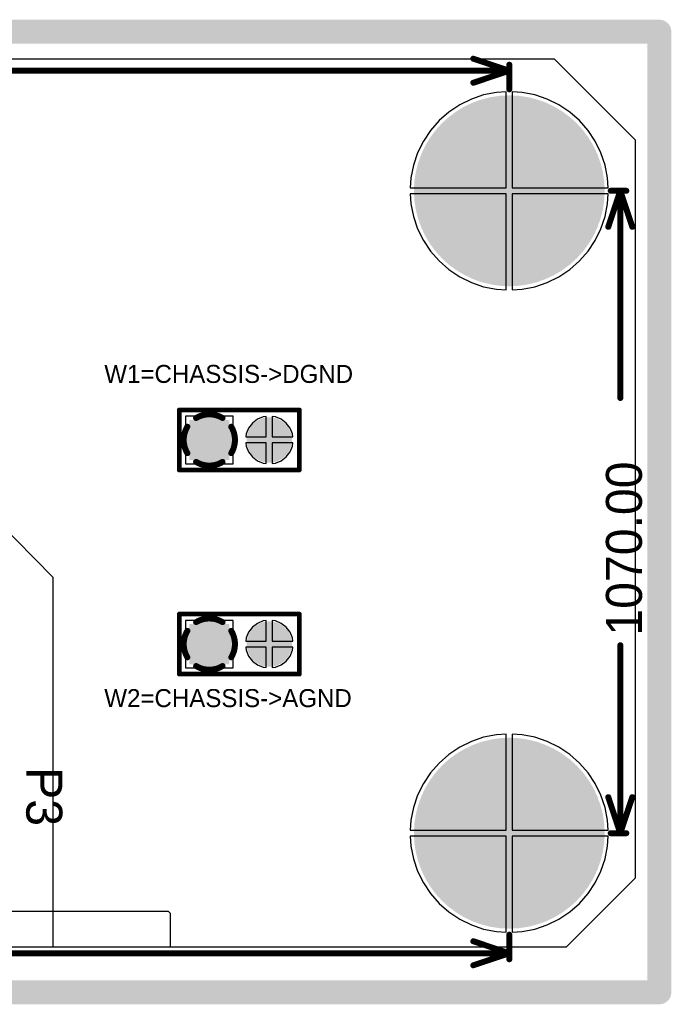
# Model space of a CAD drawing. Extents: x 0.11 to 7.09, y 0.98 to 2.62.
# Tile 15 of 15: x 6 to 7.09, y 0.98 to 2.62. Entities that reach past the tile are written whole.
import ezdxf

# ---------------------------------------------------------------- set-up
doc = ezdxf.new("R2010")
doc.units = 0
doc.layers.get('0').update_dxf_attribs({"linetype": 'CONTINUOUS'})
for name, color, linetype in [('BOTTOMLAYER', 5, 'CONTINUOUS'), ('BOTTOMSOLDER', 6, 'CONTINUOUS'), ('INTERNALPLANE1', 76, 'CONTINUOUS'), ('INTERNALPLANE2', 16, 'CONTINUOUS'), ('INTERNALPLANE3', 216, 'CONTINUOUS'), ('INTERNALPLANE4', 136, 'CONTINUOUS'), ('MULTILAYER', 9, 'CONTINUOUS'), ('PADHOLE', 156, 'CONTINUOUS'), ('TOPLAYER', 1, 'CONTINUOUS'), ('TOPOVERLAY', 2, 'CONTINUOUS'), ('TOPSOLDER', 216, 'CONTINUOUS')]:
    doc.layers.add(name, color=color, linetype=linetype)

# ---------------------------------------------------------------- blocks, each defined once
blk = doc.blocks.new('HDR1X2_2')
at = {"layer": 'BOTTOMLAYER', "const_width": 0.0295}
blk.add_lwpolyline([(0.0852, 0, 1), (0.1148, 0, 1)], format="xyb", close=True, dxfattribs=at)
at = {"layer": 'BOTTOMLAYER'}
blk.add_solid([(-0.0295, -0.0295), (0.0295, -0.0295), (-0.0295, 0.0295), (0.0295, 0.0295)], dxfattribs=at)
at = {"layer": 'BOTTOMSOLDER', "const_width": 0.0335}
blk.add_lwpolyline([(0.0832, 0, 1), (0.1168, 0, 1)], format="xyb", close=True, dxfattribs=at)
at = {"layer": 'BOTTOMSOLDER'}
blk.add_solid([(-0.0335, -0.0335), (0.0335, -0.0335), (-0.0335, 0.0335), (0.0335, 0.0335)], dxfattribs=at)
at = {"layer": 'INTERNALPLANE1', "const_width": 0.0377}
for points in [[(-0.0189, 0, 1), (0.0189, 0, 1)], [(0.0811, 0, 1), (0.1189, 0, 1)]]:
    blk.add_lwpolyline(points, format="xyb", close=True, dxfattribs=at)
at = {"layer": 'INTERNALPLANE2', "const_width": 0.01}
for points in [[(-0.022, 0.0366, -0.277325), (0.022, 0.0366)], [(-0.0366, -0.022, -0.277325), (-0.0366, 0.022)], [(0.0366, 0.022, -0.277325), (0.0366, -0.022)], [(0.022, -0.0366, -0.277325), (-0.022, -0.0366)]]:
    blk.add_lwpolyline(points, format="xyb", dxfattribs=at)
at = {"layer": 'INTERNALPLANE2'}
for points, const_width in [([(-0.0245, 0.0366, 1), (-0.0195, 0.0366, 1)], 0.005), ([(0.0195, 0.0366, 1), (0.0245, 0.0366, 1)], 0.005), ([(0.0811, 0, 1), (0.1189, 0, 1)], 0.0377), ([(-0.0391, 0.022, 1), (-0.0341, 0.022, 1)], 0.005), ([(0.0341, 0.022, 1), (0.0391, 0.022, 1)], 0.005), ([(-0.0391, -0.022, 1), (-0.0341, -0.022, 1)], 0.005), ([(-0.0245, -0.0366, 1), (-0.0195, -0.0366, 1)], 0.005), ([(0.0195, -0.0366, 1), (0.0245, -0.0366, 1)], 0.005), ([(0.0341, -0.022, 1), (0.0391, -0.022, 1)], 0.005)]:
    blk.add_lwpolyline(points, format="xyb", close=True, dxfattribs=dict(at, const_width=const_width))
at = {"layer": 'INTERNALPLANE3', "const_width": 0.0377}
for points in [[(-0.0189, 0, 1), (0.0189, 0, 1)], [(0.0811, 0, 1), (0.1189, 0, 1)]]:
    blk.add_lwpolyline(points, format="xyb", close=True, dxfattribs=at)
at = {"layer": 'INTERNALPLANE4', "const_width": 0.0377}
for points in [[(-0.0189, 0, 1), (0.0189, 0, 1)], [(0.0811, 0, 1), (0.1189, 0, 1)]]:
    blk.add_lwpolyline(points, format="xyb", close=True, dxfattribs=at)
at = {"layer": 'MULTILAYER', "const_width": 0.0295}
blk.add_lwpolyline([(0.0852, 0, 1), (0.1148, 0, 1)], format="xyb", close=True, dxfattribs=at)
at = {"layer": 'MULTILAYER'}
blk.add_solid([(-0.0295, -0.0295), (0.0295, -0.0295), (-0.0295, 0.0295), (0.0295, 0.0295)], dxfattribs=at)
at = {"layer": 'PADHOLE', "const_width": 0.0177}
for points in [[(-0.0089, 0, 1), (0.0089, 0, 1)], [(0.0911, 0, 1), (0.1089, 0, 1)]]:
    blk.add_lwpolyline(points, format="xyb", close=True, dxfattribs=at)
at = {"layer": 'TOPLAYER', "const_width": 0.0295}
blk.add_lwpolyline([(0.0852, 0, 1), (0.1148, 0, 1)], format="xyb", close=True, dxfattribs=at)
at = {"layer": 'TOPLAYER'}
blk.add_solid([(-0.0295, -0.0295), (0.0295, -0.0295), (-0.0295, 0.0295), (0.0295, 0.0295)], dxfattribs=at)
at = {"layer": 'TOPOVERLAY', "const_width": 0.00787}
for points in [[(-0.05, -0.05), (-0.05, 0.05)], [(-0.05, 0.05), (0.15, 0.05)], [(0.15, -0.05), (0.15, 0.05)], [(-0.05, -0.05), (0.15, -0.05)]]:
    blk.add_lwpolyline(points, dxfattribs=at)
at = {"layer": 'TOPOVERLAY', "const_width": 0.00394}
for points in [[(-0.052, 0.05, 1), (-0.048, 0.05, 1)], [(-0.052, 0.05, 1), (-0.048, 0.05, 1)], [(0.148, 0.05, 1), (0.152, 0.05, 1)], [(0.148, 0.05, 1), (0.152, 0.05, 1)], [(-0.052, -0.05, 1), (-0.048, -0.05, 1)], [(-0.052, -0.05, 1), (-0.048, -0.05, 1)], [(0.148, -0.05, 1), (0.152, -0.05, 1)], [(0.148, -0.05, 1), (0.152, -0.05, 1)]]:
    blk.add_lwpolyline(points, format="xyb", close=True, dxfattribs=at)
at = {"layer": 'TOPSOLDER', "const_width": 0.0335}
blk.add_lwpolyline([(0.0832, 0, 1), (0.1168, 0, 1)], format="xyb", close=True, dxfattribs=at)
at = {"layer": 'TOPSOLDER'}
blk.add_solid([(-0.0335, -0.0335), (0.0335, -0.0335), (-0.0335, 0.0335), (0.0335, 0.0335)], dxfattribs=at)
blk = doc.blocks.new('HDR1X2_3')
at = {"layer": 'BOTTOMLAYER', "const_width": 0.0295}
blk.add_lwpolyline([(0.0852, 0, 1), (0.1148, 0, 1)], format="xyb", close=True, dxfattribs=at)
at = {"layer": 'BOTTOMLAYER'}
blk.add_solid([(-0.0295, -0.0295), (0.0295, -0.0295), (-0.0295, 0.0295), (0.0295, 0.0295)], dxfattribs=at)
at = {"layer": 'BOTTOMSOLDER', "const_width": 0.0335}
blk.add_lwpolyline([(0.0832, 0, 1), (0.1168, 0, 1)], format="xyb", close=True, dxfattribs=at)
at = {"layer": 'BOTTOMSOLDER'}
blk.add_solid([(-0.0335, -0.0335), (0.0335, -0.0335), (-0.0335, 0.0335), (0.0335, 0.0335)], dxfattribs=at)
at = {"layer": 'INTERNALPLANE1', "const_width": 0.01}
for points in [[(-0.022, 0.0366, -0.277325), (0.022, 0.0366)], [(-0.0366, -0.022, -0.277325), (-0.0366, 0.022)], [(0.0366, 0.022, -0.277325), (0.0366, -0.022)], [(0.022, -0.0366, -0.277325), (-0.022, -0.0366)]]:
    blk.add_lwpolyline(points, format="xyb", dxfattribs=at)
at = {"layer": 'INTERNALPLANE1'}
for points, const_width in [([(-0.0245, 0.0366, 1), (-0.0195, 0.0366, 1)], 0.005), ([(0.0195, 0.0366, 1), (0.0245, 0.0366, 1)], 0.005), ([(0.0811, 0, 1), (0.1189, 0, 1)], 0.0377), ([(-0.0391, 0.022, 1), (-0.0341, 0.022, 1)], 0.005), ([(0.0341, 0.022, 1), (0.0391, 0.022, 1)], 0.005), ([(-0.0391, -0.022, 1), (-0.0341, -0.022, 1)], 0.005), ([(-0.0245, -0.0366, 1), (-0.0195, -0.0366, 1)], 0.005), ([(0.0195, -0.0366, 1), (0.0245, -0.0366, 1)], 0.005), ([(0.0341, -0.022, 1), (0.0391, -0.022, 1)], 0.005)]:
    blk.add_lwpolyline(points, format="xyb", close=True, dxfattribs=dict(at, const_width=const_width))
at = {"layer": 'INTERNALPLANE2', "const_width": 0.0377}
for points in [[(-0.0189, 0, 1), (0.0189, 0, 1)], [(0.0811, 0, 1), (0.1189, 0, 1)]]:
    blk.add_lwpolyline(points, format="xyb", close=True, dxfattribs=at)
at = {"layer": 'INTERNALPLANE3', "const_width": 0.0377}
for points in [[(-0.0189, 0, 1), (0.0189, 0, 1)], [(0.0811, 0, 1), (0.1189, 0, 1)]]:
    blk.add_lwpolyline(points, format="xyb", close=True, dxfattribs=at)
at = {"layer": 'INTERNALPLANE4', "const_width": 0.0377}
for points in [[(-0.0189, 0, 1), (0.0189, 0, 1)], [(0.0811, 0, 1), (0.1189, 0, 1)]]:
    blk.add_lwpolyline(points, format="xyb", close=True, dxfattribs=at)
at = {"layer": 'MULTILAYER', "const_width": 0.0295}
blk.add_lwpolyline([(0.0852, 0, 1), (0.1148, 0, 1)], format="xyb", close=True, dxfattribs=at)
at = {"layer": 'MULTILAYER'}
blk.add_solid([(-0.0295, -0.0295), (0.0295, -0.0295), (-0.0295, 0.0295), (0.0295, 0.0295)], dxfattribs=at)
at = {"layer": 'PADHOLE', "const_width": 0.0177}
for points in [[(-0.0089, 0, 1), (0.0089, 0, 1)], [(0.0911, 0, 1), (0.1089, 0, 1)]]:
    blk.add_lwpolyline(points, format="xyb", close=True, dxfattribs=at)
at = {"layer": 'TOPLAYER', "const_width": 0.0295}
blk.add_lwpolyline([(0.0852, 0, 1), (0.1148, 0, 1)], format="xyb", close=True, dxfattribs=at)
at = {"layer": 'TOPLAYER'}
blk.add_solid([(-0.0295, -0.0295), (0.0295, -0.0295), (-0.0295, 0.0295), (0.0295, 0.0295)], dxfattribs=at)
at = {"layer": 'TOPOVERLAY', "const_width": 0.00787}
for points in [[(-0.05, -0.05), (-0.05, 0.05)], [(-0.05, 0.05), (0.15, 0.05)], [(0.15, -0.05), (0.15, 0.05)], [(-0.05, -0.05), (0.15, -0.05)]]:
    blk.add_lwpolyline(points, dxfattribs=at)
at = {"layer": 'TOPOVERLAY', "const_width": 0.00394}
for points in [[(-0.052, 0.05, 1), (-0.048, 0.05, 1)], [(-0.052, 0.05, 1), (-0.048, 0.05, 1)], [(0.148, 0.05, 1), (0.152, 0.05, 1)], [(0.148, 0.05, 1), (0.152, 0.05, 1)], [(-0.052, -0.05, 1), (-0.048, -0.05, 1)], [(-0.052, -0.05, 1), (-0.048, -0.05, 1)], [(0.148, -0.05, 1), (0.152, -0.05, 1)], [(0.148, -0.05, 1), (0.152, -0.05, 1)]]:
    blk.add_lwpolyline(points, format="xyb", close=True, dxfattribs=at)
at = {"layer": 'TOPSOLDER', "const_width": 0.0335}
blk.add_lwpolyline([(0.0832, 0, 1), (0.1168, 0, 1)], format="xyb", close=True, dxfattribs=at)
at = {"layer": 'TOPSOLDER'}
blk.add_solid([(-0.0335, -0.0335), (0.0335, -0.0335), (-0.0335, 0.0335), (0.0335, 0.0335)], dxfattribs=at)

msp = doc.modelspace()

# ---------------------------------------------------------------- linework, layer by layer
at = {"layer": 'BOTTOMLAYER', "const_width": 0.155}
for points in [[(6.7425, 2.335, 1), (6.8975, 2.335, 1)], [(6.7425, 1.265, 1), (6.8975, 1.265, 1)]]:
    msp.add_lwpolyline(points, format="xyb", close=True, dxfattribs=at)
at = {"layer": 'BOTTOMSOLDER', "const_width": 0.159}
for points in [[(6.7405, 2.335, 1), (6.8995, 2.335, 1)], [(6.7405, 1.265, 1), (6.8995, 1.265, 1)]]:
    msp.add_lwpolyline(points, format="xyb", close=True, dxfattribs=at)
at = {"layer": 'INTERNALPLANE1', "const_width": 0.04}
for points in [[(0.13, 2.6), (7.07, 2.6)], [(7.07, 1), (7.07, 2.6)], [(0.13, 1), (7.07, 1)]]:
    msp.add_lwpolyline(points, dxfattribs=at)
at = {"layer": 'INTERNALPLANE1'}
for points, const_width in [([(7.06, 2.6, 1), (7.08, 2.6, 1)], 0.02), ([(7.06, 2.6, 1), (7.08, 2.6, 1)], 0.02), ([(6.7755, 2.335, 1), (6.8645, 2.335, 1)], 0.089), ([(6.7755, 1.265, 1), (6.8645, 1.265, 1)], 0.089), ([(7.06, 1, 1), (7.08, 1, 1)], 0.02), ([(7.06, 1, 1), (7.08, 1, 1)], 0.02)]:
    msp.add_lwpolyline(points, format="xyb", close=True, dxfattribs=dict(at, const_width=const_width))
at = {"layer": 'INTERNALPLANE2', "const_width": 0.04}
for points in [[(0.13, 2.6), (7.07, 2.6)], [(7.07, 1), (7.07, 2.6)], [(0.13, 1), (7.07, 1)]]:
    msp.add_lwpolyline(points, dxfattribs=at)
at = {"layer": 'INTERNALPLANE2'}
for points, const_width in [([(7.06, 2.6, 1), (7.08, 2.6, 1)], 0.02), ([(7.06, 2.6, 1), (7.08, 2.6, 1)], 0.02), ([(6.7755, 2.335, 1), (6.8645, 2.335, 1)], 0.089), ([(6.7755, 1.265, 1), (6.8645, 1.265, 1)], 0.089), ([(7.06, 1, 1), (7.08, 1, 1)], 0.02), ([(7.06, 1, 1), (7.08, 1, 1)], 0.02)]:
    msp.add_lwpolyline(points, format="xyb", close=True, dxfattribs=dict(at, const_width=const_width))
at = {"layer": 'INTERNALPLANE3', "const_width": 0.04}
for points in [[(0.13, 2.6), (7.07, 2.6)], [(7.07, 1), (7.07, 2.6)], [(0.13, 1), (7.07, 1)]]:
    msp.add_lwpolyline(points, dxfattribs=at)
at = {"layer": 'INTERNALPLANE3'}
for points, const_width in [([(7.06, 2.6, 1), (7.08, 2.6, 1)], 0.02), ([(7.06, 2.6, 1), (7.08, 2.6, 1)], 0.02), ([(6.7755, 2.335, 1), (6.8645, 2.335, 1)], 0.089), ([(6.7755, 1.265, 1), (6.8645, 1.265, 1)], 0.089), ([(7.06, 1, 1), (7.08, 1, 1)], 0.02), ([(7.06, 1, 1), (7.08, 1, 1)], 0.02)]:
    msp.add_lwpolyline(points, format="xyb", close=True, dxfattribs=dict(at, const_width=const_width))
at = {"layer": 'INTERNALPLANE4', "const_width": 0.04}
for points in [[(0.13, 2.6), (7.07, 2.6)], [(7.07, 1), (7.07, 2.6)], [(0.13, 1), (7.07, 1)]]:
    msp.add_lwpolyline(points, dxfattribs=at)
at = {"layer": 'INTERNALPLANE4'}
for points, const_width in [([(7.06, 2.6, 1), (7.08, 2.6, 1)], 0.02), ([(7.06, 2.6, 1), (7.08, 2.6, 1)], 0.02), ([(6.7755, 2.335, 1), (6.8645, 2.335, 1)], 0.089), ([(6.7755, 1.265, 1), (6.8645, 1.265, 1)], 0.089), ([(7.06, 1, 1), (7.08, 1, 1)], 0.02), ([(7.06, 1, 1), (7.08, 1, 1)], 0.02)]:
    msp.add_lwpolyline(points, format="xyb", close=True, dxfattribs=dict(at, const_width=const_width))
at = {"layer": 'MULTILAYER', "const_width": 0.155}
for points in [[(6.7425, 2.335, 1), (6.8975, 2.335, 1)], [(6.7425, 1.265, 1), (6.8975, 1.265, 1)]]:
    msp.add_lwpolyline(points, format="xyb", close=True, dxfattribs=at)
at = {"layer": 'PADHOLE', "const_width": 0.069}
for points in [[(6.7855, 2.335, 1), (6.8545, 2.335, 1)], [(6.7855, 1.265, 1), (6.8545, 1.265, 1)]]:
    msp.add_lwpolyline(points, format="xyb", close=True, dxfattribs=at)
at = {"layer": 'TOPLAYER'}
for p, q in [((3.67, 2.555), (6.895, 2.555)), ((6.895, 2.555), (7.03, 2.42)), ((6.7772, 2.4947), (6.7567, 2.4878)), ((6.7984, 2.4989), (6.7772, 2.4947)), ((6.815, 2.5), (6.7984, 2.4989)), ((6.815, 2.34), (6.815, 2.5)), ((6.8416, 2.4989), (6.825, 2.5)), ((6.825, 2.5), (6.825, 2.34)), ((6.8628, 2.4947), (6.8416, 2.4989)), ((6.8833, 2.4878), (6.8628, 2.4947)), ((6.7373, 2.4782), (6.7193, 2.4662)), ((6.7567, 2.4878), (6.7373, 2.4782)), ((6.9027, 2.4782), (6.8833, 2.4878)), ((6.9207, 2.4662), (6.9027, 2.4782)), ((6.7193, 2.4662), (6.7031, 2.4519)), ((6.9369, 2.4519), (6.9207, 2.4662)), ((6.7031, 2.4519), (6.6888, 2.4357)), ((6.9512, 2.4357), (6.9369, 2.4519)), ((6.6888, 2.4357), (6.6768, 2.4177)), ((6.9632, 2.4177), (6.9512, 2.4357)), ((6.6768, 2.4177), (6.6672, 2.3983)), ((6.9728, 2.3983), (6.9632, 2.4177)), ((7.03, 2.42), (7.03, 1.19)), ((6.6672, 2.3983), (6.6603, 2.3778)), ((6.9797, 2.3778), (6.9728, 2.3983)), ((6.6603, 2.3778), (6.6561, 2.3566)), ((6.9839, 2.3566), (6.9797, 2.3778)), ((6.6561, 2.3566), (6.655, 2.34)), ((6.985, 2.34), (6.9839, 2.3566)), ((6.655, 2.34), (6.815, 2.34)), ((6.815, 2.33), (6.655, 2.33)), ((6.655, 2.33), (6.6561, 2.3134)), ((6.815, 2.17), (6.815, 2.33)), ((6.825, 2.34), (6.985, 2.34)), ((6.985, 2.33), (6.825, 2.33)), ((6.825, 2.33), (6.825, 2.17)), ((6.9839, 2.3134), (6.985, 2.33)), ((6.6561, 2.3134), (6.6603, 2.2922)), ((6.9797, 2.2922), (6.9839, 2.3134)), ((6.6603, 2.2922), (6.6672, 2.2717)), ((6.9728, 2.2717), (6.9797, 2.2922)), ((6.6672, 2.2717), (6.6768, 2.2523)), ((6.9632, 2.2523), (6.9728, 2.2717)), ((6.6768, 2.2523), (6.6888, 2.2343)), ((6.9512, 2.2343), (6.9632, 2.2523)), ((6.6888, 2.2343), (6.7031, 2.2181)), ((6.9369, 2.2181), (6.9512, 2.2343)), ((6.7031, 2.2181), (6.7193, 2.2038)), ((6.9207, 2.2038), (6.9369, 2.2181)), ((6.7193, 2.2038), (6.7373, 2.1918)), ((6.9027, 2.1918), (6.9207, 2.2038)), ((6.7373, 2.1918), (6.7567, 2.1822)), ((6.7567, 2.1822), (6.7772, 2.1753)), ((6.8628, 2.1753), (6.8833, 2.1822)), ((6.8833, 2.1822), (6.9027, 2.1918)), ((6.7772, 2.1753), (6.7984, 2.1711)), ((6.7984, 2.1711), (6.815, 2.17)), ((6.825, 2.17), (6.8416, 2.1711)), ((6.8416, 2.1711), (6.8628, 2.1753)), ((6.3595, 1.9595), (6.2805, 1.9595)), ((6.2805, 1.9595), (6.2805, 1.8805)), ((6.3595, 1.8805), (6.3595, 1.9595)), ((6.4001, 1.9545), (6.3918, 1.9482)), ((6.4097, 1.9585), (6.4001, 1.9545)), ((6.415, 1.9592), (6.4097, 1.9585)), ((6.415, 1.925), (6.415, 1.9592)), ((6.4303, 1.9585), (6.425, 1.9592)), ((6.425, 1.9592), (6.425, 1.925)), ((6.4399, 1.9545), (6.4303, 1.9585)), ((6.4482, 1.9482), (6.4399, 1.9545)), ((6.3855, 1.9399), (6.3815, 1.9303)), ((6.3918, 1.9482), (6.3855, 1.9399)), ((6.4545, 1.9399), (6.4482, 1.9482)), ((6.4585, 1.9303), (6.4545, 1.9399)), ((6.3815, 1.9303), (6.3808, 1.925)), ((6.3808, 1.925), (6.415, 1.925)), ((6.425, 1.925), (6.4592, 1.925)), ((6.4592, 1.925), (6.4585, 1.9303)), ((6.415, 1.915), (6.3808, 1.915)), ((6.3808, 1.915), (6.3815, 1.9097)), ((6.3815, 1.9097), (6.3855, 1.9001)), ((6.415, 1.8808), (6.415, 1.915)), ((6.4592, 1.915), (6.425, 1.915)), ((6.425, 1.915), (6.425, 1.8808)), ((6.4545, 1.9001), (6.4585, 1.9097)), ((6.4585, 1.9097), (6.4592, 1.915)), ((6.3855, 1.9001), (6.3918, 1.8918)), ((6.3918, 1.8918), (6.4001, 1.8855)), ((6.4399, 1.8855), (6.4482, 1.8918)), ((6.4482, 1.8918), (6.4545, 1.9001)), ((6.2805, 1.8805), (6.3595, 1.8805)), ((6.4001, 1.8855), (6.4097, 1.8815)), ((6.4097, 1.8815), (6.415, 1.8808)), ((6.425, 1.8808), (6.4303, 1.8815)), ((6.4303, 1.8815), (6.4399, 1.8855)), ((6.06, 1.6908), (5.9663, 1.7856)), ((6.06, 1.075), (6.06, 1.6908)), ((6.3595, 1.6195), (6.2805, 1.6195)), ((6.2805, 1.6195), (6.2805, 1.5405)), ((6.3595, 1.5405), (6.3595, 1.6195)), ((6.3918, 1.6082), (6.3855, 1.5999)), ((6.4001, 1.6145), (6.3918, 1.6082)), ((6.4097, 1.6185), (6.4001, 1.6145)), ((6.415, 1.6192), (6.4097, 1.6185)), ((6.415, 1.585), (6.415, 1.6192)), ((6.4303, 1.6185), (6.425, 1.6192)), ((6.425, 1.6192), (6.425, 1.585)), ((6.4399, 1.6145), (6.4303, 1.6185)), ((6.4482, 1.6082), (6.4399, 1.6145)), ((6.4545, 1.5999), (6.4482, 1.6082)), ((6.3855, 1.5999), (6.3815, 1.5903)), ((6.4585, 1.5903), (6.4545, 1.5999)), ((6.3815, 1.5903), (6.3808, 1.585)), ((6.3808, 1.585), (6.415, 1.585)), ((6.415, 1.575), (6.3808, 1.575)), ((6.3808, 1.575), (6.3815, 1.5697)), ((6.415, 1.5408), (6.415, 1.575)), ((6.425, 1.585), (6.4592, 1.585)), ((6.4592, 1.575), (6.425, 1.575)), ((6.425, 1.575), (6.425, 1.5408)), ((6.4592, 1.585), (6.4585, 1.5903)), ((6.4585, 1.5697), (6.4592, 1.575)), ((6.3815, 1.5697), (6.3855, 1.5601)), ((6.3855, 1.5601), (6.3918, 1.5518)), ((6.4482, 1.5518), (6.4545, 1.5601)), ((6.4545, 1.5601), (6.4585, 1.5697)), ((6.3918, 1.5518), (6.4001, 1.5455)), ((6.4001, 1.5455), (6.4097, 1.5415)), ((6.4303, 1.5415), (6.4399, 1.5455)), ((6.4399, 1.5455), (6.4482, 1.5518)), ((6.2805, 1.5405), (6.3595, 1.5405)), ((6.4097, 1.5415), (6.415, 1.5408)), ((6.425, 1.5408), (6.4303, 1.5415)), ((6.7984, 1.4289), (6.7772, 1.4247)), ((6.815, 1.43), (6.7984, 1.4289)), ((6.815, 1.27), (6.815, 1.43)), ((6.8416, 1.4289), (6.825, 1.43)), ((6.825, 1.43), (6.825, 1.27)), ((6.8628, 1.4247), (6.8416, 1.4289)), ((6.7567, 1.4178), (6.7373, 1.4082)), ((6.7772, 1.4247), (6.7567, 1.4178)), ((6.8833, 1.4178), (6.8628, 1.4247)), ((6.9027, 1.4082), (6.8833, 1.4178)), ((6.7193, 1.3962), (6.7031, 1.3819)), ((6.7373, 1.4082), (6.7193, 1.3962)), ((6.9207, 1.3962), (6.9027, 1.4082)), ((6.9369, 1.3819), (6.9207, 1.3962)), ((6.7031, 1.3819), (6.6888, 1.3657)), ((6.9512, 1.3657), (6.9369, 1.3819)), ((6.6888, 1.3657), (6.6768, 1.3477)), ((6.9632, 1.3477), (6.9512, 1.3657)), ((6.6768, 1.3477), (6.6672, 1.3283)), ((6.9728, 1.3283), (6.9632, 1.3477)), ((6.6672, 1.3283), (6.6603, 1.3078)), ((6.9797, 1.3078), (6.9728, 1.3283)), ((6.6603, 1.3078), (6.6561, 1.2866)), ((6.9839, 1.2866), (6.9797, 1.3078)), ((6.6561, 1.2866), (6.655, 1.27)), ((6.985, 1.27), (6.9839, 1.2866)), ((6.655, 1.27), (6.815, 1.27)), ((6.825, 1.27), (6.985, 1.27)), ((6.815, 1.26), (6.655, 1.26)), ((6.655, 1.26), (6.6561, 1.2434)), ((6.815, 1.1), (6.815, 1.26)), ((6.985, 1.26), (6.825, 1.26)), ((6.825, 1.26), (6.825, 1.1)), ((6.9839, 1.2434), (6.985, 1.26)), ((6.6561, 1.2434), (6.6603, 1.2222)), ((6.9797, 1.2222), (6.9839, 1.2434)), ((6.6603, 1.2222), (6.6672, 1.2017)), ((6.9728, 1.2017), (6.9797, 1.2222)), ((6.6672, 1.2017), (6.6768, 1.1823)), ((6.9632, 1.1823), (6.9728, 1.2017)), ((6.6768, 1.1823), (6.6888, 1.1643)), ((7.03, 1.19), (6.915, 1.075)), ((6.9512, 1.1643), (6.9632, 1.1823)), ((6.6888, 1.1643), (6.7031, 1.1481)), ((6.7031, 1.1481), (6.7193, 1.1338)), ((6.9207, 1.1338), (6.9369, 1.1481)), ((6.9369, 1.1481), (6.9512, 1.1643)), ((3.315, 1.135), (6.2515, 1.1352)), ((6.2515, 1.1352), (6.255, 1.1316)), ((6.255, 1.1316), (6.255, 1.075)), ((6.7193, 1.1338), (6.7373, 1.1218)), ((6.9027, 1.1218), (6.9207, 1.1338)), ((6.7373, 1.1218), (6.7567, 1.1122)), ((6.8833, 1.1122), (6.9027, 1.1218)), ((6.7567, 1.1122), (6.7772, 1.1053)), ((6.7772, 1.1053), (6.7984, 1.1011)), ((6.7984, 1.1011), (6.815, 1.1)), ((6.825, 1.1), (6.8416, 1.1011)), ((6.8416, 1.1011), (6.8628, 1.1053)), ((6.8628, 1.1053), (6.8833, 1.1122)), ((6.255, 1.075), (3.2383, 1.075)), ((6.915, 1.075), (6.06, 1.075))]:
    msp.add_line(p, q, dxfattribs=at)
at = {"layer": 'TOPLAYER', "const_width": 0.155}
for points in [[(6.7425, 2.335, 1), (6.8975, 2.335, 1)], [(6.7425, 1.265, 1), (6.8975, 1.265, 1)]]:
    msp.add_lwpolyline(points, format="xyb", close=True, dxfattribs=at)
at = {"layer": 'TOPOVERLAY', "const_width": 0.01}
for points in [[(6.76, 2.555), (6.82, 2.535)], [(6.82, 2.504), (6.82, 2.545)], [(5.4924, 2.535), (6.82, 2.535)], [(6.76, 2.515), (6.82, 2.535)], [(6.985, 2.275), (7.005, 2.335)], [(6.989, 2.335), (7.015, 2.335)], [(7.005, 1.9899), (7.005, 2.335)], [(7.005, 2.335), (7.025, 2.275)], [(7.005, 1.265), (7.005, 1.5781)], [(6.985, 1.325), (7.005, 1.265)], [(7.005, 1.265), (7.025, 1.325)], [(6.989, 1.265), (7.015, 1.265)], [(6.82, 1.055), (6.82, 1.096)], [(6.76, 1.085), (6.82, 1.065)], [(5.1749, 1.065), (6.82, 1.065)], [(6.76, 1.045), (6.82, 1.065)]]:
    msp.add_lwpolyline(points, dxfattribs=at)
at = {"layer": 'TOPOVERLAY', "const_width": 0.005}
for points in [[(6.7575, 2.555, 1), (6.7625, 2.555, 1)], [(6.8175, 2.545, 1), (6.8225, 2.545, 1)], [(6.8175, 2.535, 1), (6.8225, 2.535, 1)], [(6.8175, 2.535, 1), (6.8225, 2.535, 1)], [(6.8175, 2.535, 1), (6.8225, 2.535, 1)], [(6.7575, 2.515, 1), (6.7625, 2.515, 1)], [(6.8175, 2.504, 1), (6.8225, 2.504, 1)], [(6.9865, 2.335, 1), (6.9915, 2.335, 1)], [(7.0025, 2.335, 1), (7.0075, 2.335, 1)], [(7.0025, 2.335, 1), (7.0075, 2.335, 1)], [(7.0025, 2.335, 1), (7.0075, 2.335, 1)], [(7.0125, 2.335, 1), (7.0175, 2.335, 1)], [(6.9825, 2.275, 1), (6.9875, 2.275, 1)], [(7.0225, 2.275, 1), (7.0275, 2.275, 1)], [(7.0025, 1.9899, 1), (7.0075, 1.9899, 1)], [(7.0025, 1.5781, 1), (7.0075, 1.5781, 1)], [(6.9825, 1.325, 1), (6.9875, 1.325, 1)], [(7.0225, 1.325, 1), (7.0275, 1.325, 1)], [(6.9865, 1.265, 1), (6.9915, 1.265, 1)], [(7.0025, 1.265, 1), (7.0075, 1.265, 1)], [(7.0025, 1.265, 1), (7.0075, 1.265, 1)], [(7.0025, 1.265, 1), (7.0075, 1.265, 1)], [(7.0125, 1.265, 1), (7.0175, 1.265, 1)], [(6.8175, 1.096, 1), (6.8225, 1.096, 1)], [(6.7575, 1.085, 1), (6.7625, 1.085, 1)], [(6.8175, 1.065, 1), (6.8225, 1.065, 1)], [(6.8175, 1.065, 1), (6.8225, 1.065, 1)], [(6.8175, 1.065, 1), (6.8225, 1.065, 1)], [(6.7575, 1.045, 1), (6.7625, 1.045, 1)], [(6.8175, 1.055, 1), (6.8225, 1.055, 1)]]:
    msp.add_lwpolyline(points, format="xyb", close=True, dxfattribs=at)
at = {"layer": 'TOPSOLDER', "const_width": 0.159}
for points in [[(6.7405, 2.335, 1), (6.8995, 2.335, 1)], [(6.7405, 1.265, 1), (6.8995, 1.265, 1)]]:
    msp.add_lwpolyline(points, format="xyb", close=True, dxfattribs=at)

# ---------------------------------------------------------------- block references
at = {"rotation": 360}
for name, p in [('HDR1X2_3', (6.32, 1.92)), ('HDR1X2_2', (6.32, 1.58))]:
    msp.add_blockref(name, p, dxfattribs=at)

# ---------------------------------------------------------------- texts
at = {"layer": 'TOPOVERLAY'}
for s, height, rotation, p in [('W1=CHASSIS->DGND', 0.03, 360, (6.145, 2.015)), ('1070.00', 0.06, 90, (7.041, 1.5941)), ('W2=CHASSIS->AGND', 0.03, 360, (6.145, 1.475)), ('P3', 0.06, 270, (6.015, 1.375))]:
    msp.add_text(s, height=height, rotation=rotation, dxfattribs=at).set_placement(p)

doc.saveas('drawing.dxf')
